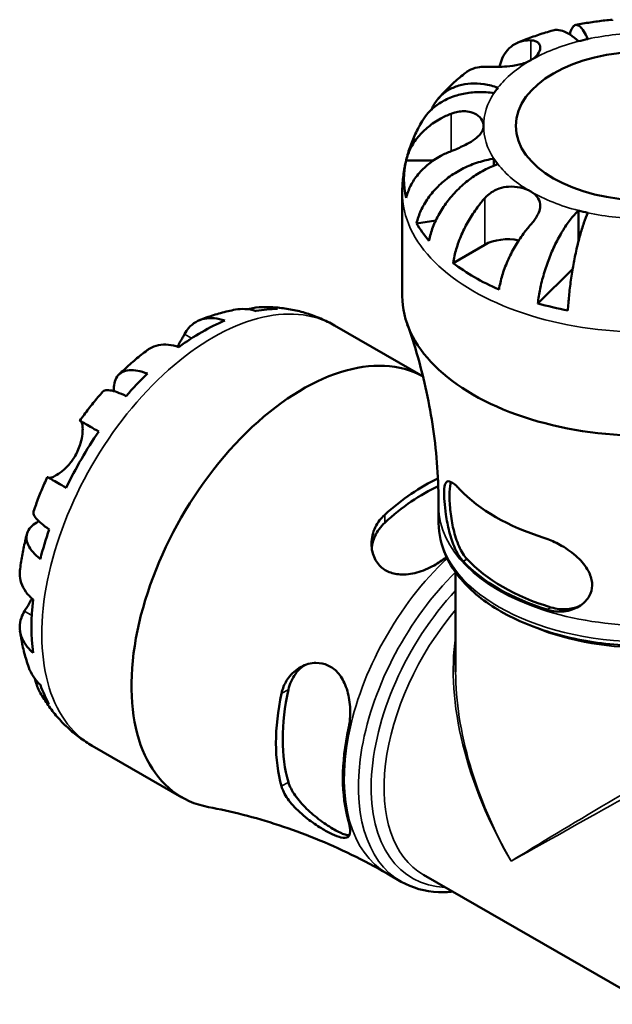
# Model space of a CAD drawing. Header units: millimetres. Extents: x 0 to 905, y -303 to 735.
# Tile 14 of 16: x 766 to 824, y 640 to 735. Entities that reach past the tile are written whole.
import ezdxf

# ---------------------------------------------------------------- set-up
doc = ezdxf.new("R2010")
doc.units = ezdxf.units.MM
doc.layers.add('Visible (ANSI)', color=7, linetype='Continuous', lineweight=50)
doc.layers.add('Visible Narrow (ANSI)', color=7, linetype='Continuous', lineweight=35)

msp = doc.modelspace()

# ---------------------------------------------------------------- linework, layer by layer
at = {"layer": 'Visible (ANSI)'}
for p, q in [((803.909, 721.426), (806.566, 721.426)), ((812.416, 721.587), (812.416, 720.915)), ((803.536, 708.28), (803.536, 718.324)), ((820.598, 716.564), (820.598, 713.543)), ((806.783, 715.597), (804.917, 715.319)), ((808.455, 711.477), (811.533, 713.249)), ((820.038, 710.866), (816.666, 707.57)), ((796.955, 705.434), (805.546, 700.487)), ((807.061, 686.276), (807.061, 687.874)), ((808.706, 671.862), (808.706, 681.506)), ((773.501, 664.704), (782.188, 659.702)), ((802.07, 652.32), (803.442, 651.53)), ((805.582, 652.196), (827.367, 639.651))]:
    msp.add_line(p, q, dxfattribs=at)
for centre, major_axis, ratio, start_param, end_param in [((827.036, 724.762), (-15.625, 0), 0.575862, 5.073083, 5.137094), ((827.036, 724.762), (-15.625, 0), 0.575862, 5.858481, 5.922492), ((827.036, 719.612), (-23.341, 0), 0.575862, 6.147816, 6.418555), ((827.036, 724.762), (-15.625, 0), 0.575862, 0.360694, 0.424705), ((827.036, 724.762), (15.625, 0), 0.575862, 4.287684, 4.351695), ((827.036, 719.612), (-23.341, 0), 0.575862, 0.32504, 0.460358), ((813.76, 711.966), (3.15, 0), 0.575862, 1.226535, 2.356194), ((827.036, 719.612), (-23.341, 0), 0.575862, 0.650029, 0.920767), ((827.036, 708.28), (-23.5, 0), 0.575862, 0, 3.141593), ((784.114, 685.71), (11.648, 20.227), 0.578093, 0.323106, 0.458424), ((827.036, 719.612), (-23.341, 0), 0.575862, 1.110438, 1.245756), ((784.114, 685.71), (-11.648, -20.227), 0.578093, 3.789688, 4.060426), ((793.915, 680.066), (11.727, 20.365), 0.578093, 0.008114, 3.341558), ((784.114, 685.71), (-11.648, -20.227), 0.578093, 4.250097, 4.385415), ((784.114, 685.71), (-11.648, -20.227), 0.578093, 4.575086, 4.845825), ((805.722, 673.267), (10.178, 17.675), 0.578093, 0.695348, 1.056503), ((805.722, 673.267), (9.719, 16.877), 0.578093, 0.688783, 1.069773), ((827.036, 695.177), (20.419, 0), 0.575862, 3.641525, 4.212457), ((784.114, 685.71), (-11.648, -20.227), 0.578093, 5.035495, 5.170813), ((827.036, 688.024), (-19.975, 0), 0.575862, 0.49341, 1.077387), ((827.036, 688.024), (-19.475, 0), 0.575862, 0.485681, 1.085116), ((784.114, 685.71), (-11.648, -20.227), 0.578093, 5.360484, 5.631223), ((784.114, 685.71), (-11.648, -20.227), 0.578093, 5.820894, 5.956212), ((805.722, 673.267), (10.178, 17.675), 0.578093, 2.081222, 2.627299), ((805.722, 673.267), (9.719, 16.877), 0.578093, 2.067952, 2.64057), ((811.909, 669.704), (-9.968, -17.31), 0.578093, 5.216908, 5.774799)]:
    msp.add_ellipse(centre, major_axis=major_axis, ratio=ratio, start_param=start_param, end_param=end_param, dxfattribs=at)
msp.add_ellipse((827.036, 724.762), major_axis=(-12.5, 0), ratio=0.575862, dxfattribs=at)
for points, knots in [([(823.886, 735.054), (823.647, 735.033), (823.408, 735.008), (822.931, 734.955), (822.694, 734.926), (822.219, 734.862), (821.982, 734.828), (821.51, 734.754), (821.274, 734.715), (820.805, 734.631), (820.571, 734.587), (820.337, 734.54)], [2.5127958, 2.5127958, 2.5127958, 2.5127958, 2.5486166, 2.5486166, 2.5844374, 2.5844374, 2.6202582, 2.6202582, 2.656079, 2.656079, 2.6918998, 2.6918998, 2.6918998, 2.6918998]), ([(823.886, 734.938), (823.886, 735.001), (823.886, 735.04), (823.886, 735.053), (823.886, 735.054), (823.886, 735.054)], [3.8924012, 3.8924012, 3.8924012, 3.8924012, 3.9983171, 3.9983171, 4.0188004, 4.0188004, 4.0188004, 4.0188004]), ([(818.124, 734.011), (817.891, 733.947), (817.659, 733.879), (817.198, 733.738), (816.968, 733.665), (816.512, 733.514), (816.285, 733.435), (815.833, 733.272), (815.609, 733.187), (815.162, 733.013), (814.94, 732.923), (814.72, 732.829)], [2.8064679, 2.8064679, 2.8064679, 2.8064679, 2.8430978, 2.8430978, 2.8797277, 2.8797277, 2.9163576, 2.9163576, 2.9529875, 2.9529875, 2.9896174, 2.9896174, 2.9896174, 2.9896174]), ([(820.598, 732.961), (820.349, 733.203), (820.078, 733.429), (819.547, 733.779), (819.287, 733.902), (818.829, 734.045), (818.589, 734.078), (818.282, 734.048), (818.202, 734.033), (818.124, 734.011)], [3.5133937, 3.5133937, 3.5133937, 3.5133937, 3.6601181, 3.6601181, 3.8068425, 3.8068425, 3.9529976, 3.9529976, 4.0068962, 4.0068962, 4.0068962, 4.0068962]), ([(819.767, 733.633), (819.8, 733.761), (819.835, 733.879), (819.948, 734.179), (820.034, 734.323), (820.207, 734.501), (820.309, 734.552), (820.531, 734.541), (820.649, 734.479), (820.875, 734.281), (821.003, 734.126), (821.265, 733.712), (821.399, 733.454), (821.521, 733.181)], [0.3595538, 0.3595538, 0.3595538, 0.3595538, 0.4370651, 0.4370651, 0.5828803, 0.5828803, 0.7290354, 0.7290354, 0.8751905, 0.8751905, 1.0219149, 1.0219149, 1.1686392, 1.1686392, 1.1686392, 1.1686392]), ([(812.948, 730.487), (813.019, 730.787), (813.113, 731.063), (813.352, 731.59), (813.528, 731.874), (813.947, 732.353), (814.189, 732.547), (814.679, 732.828), (814.972, 732.94), (815.514, 733.043), (815.752, 733.061), (815.987, 733.054)], [0.1720585, 0.1720585, 0.1720585, 0.1720585, 0.290445, 0.290445, 0.4363418, 0.4363418, 0.5822385, 0.5822385, 0.7293467, 0.7293467, 0.8352626, 0.8352626, 0.8352626, 0.8352626]), ([(815.987, 733.054), (816.08, 733.051), (816.168, 733.043), (816.369, 733.004), (816.475, 732.968), (816.661, 732.865), (816.738, 732.799), (816.876, 732.606), (816.915, 732.47), (816.902, 732.126), (816.822, 731.916), (816.515, 731.497), (816.282, 731.294), (815.987, 731.125)], [-0.5081641, -0.5081641, -0.5081641, -0.5081641, -0.4646053, -0.4646053, -0.4015475, -0.4015475, -0.3356183, -0.3356183, -0.2428696, -0.2428696, -0.1249066, -0.1249066, 0, 0, 0, 0]), ([(815.987, 731.125), (815.832, 731.035), (815.661, 730.956), (815.281, 730.812), (815.071, 730.75), (814.466, 730.61), (814.058, 730.557), (813.36, 730.501), (813.075, 730.489), (812.606, 730.478), (812.418, 730.477), (812.062, 730.478), (811.897, 730.481), (811.671, 730.485), (811.6, 730.487), (811.533, 730.489)], [-2.1766796, -2.1766796, -2.1766796, -2.1766796, -2.1108665, -2.1108665, -2.0405522, -2.0405522, -1.917383, -1.917383, -1.8294227, -1.8294227, -1.7655818, -1.7655818, -1.7011788, -1.7011788, -1.6696191, -1.6696191, -1.6696191, -1.6696191]), ([(809.674, 729.918), (809.484, 729.771), (809.297, 729.62), (808.927, 729.31), (808.744, 729.152), (808.384, 728.826), (808.207, 728.659), (807.859, 728.316), (807.688, 728.141), (807.351, 727.781), (807.187, 727.597), (807.025, 727.408)], [3.2877154, 3.2877154, 3.2877154, 3.2877154, 3.3241728, 3.3241728, 3.3606303, 3.3606303, 3.3970877, 3.3970877, 3.4335452, 3.4335452, 3.4700026, 3.4700026, 3.4700026, 3.4700026]), ([(811.533, 730.489), (811.297, 730.495), (811.059, 730.478), (810.517, 730.375), (810.224, 730.263), (809.876, 730.063), (809.774, 729.995), (809.674, 729.917)], [3.8923952, 3.8923952, 3.8923952, 3.8923952, 3.9983111, 3.9983111, 4.1454193, 4.1454193, 4.2066694, 4.2066694, 4.2066694, 4.2066694]), ([(806.376, 726.355), (806.417, 726.45), (806.459, 726.541), (806.665, 726.94), (806.878, 727.254), (807.386, 727.802), (807.68, 728.036), (808.274, 728.397), (808.628, 728.556), (809.389, 728.78), (809.797, 728.844), (810.575, 728.885), (811.016, 728.866), (811.917, 728.73), (812.378, 728.613), (812.799, 728.47)], [0.2507232, 0.2507232, 0.2507232, 0.2507232, 0.2912498, 0.2912498, 0.4370651, 0.4370651, 0.5828803, 0.5828803, 0.7290354, 0.7290354, 0.8751905, 0.8751905, 1.0219149, 1.0219149, 1.1686392, 1.1686392, 1.1686392, 1.1686392]), ([(812.416, 727.938), (811.943, 728.008), (811.426, 728.046), (810.413, 728.027), (809.917, 727.971), (809.043, 727.796), (808.585, 727.662), (807.729, 727.307), (807.332, 727.087), (806.665, 726.624), (806.334, 726.339), (805.817, 725.764), (805.615, 725.485), (805.451, 725.207)], [3.5133942, 3.5133942, 3.5133942, 3.5133942, 3.6601185, 3.6601185, 3.8068429, 3.8068429, 3.952998, 3.952998, 4.0991531, 4.0991531, 4.2449683, 4.2449683, 4.3633566, 4.3633566, 4.3633566, 4.3633566]), ([(808.261, 725.94), (808.383, 725.987), (808.506, 726.029), (808.829, 726.118), (809.029, 726.155), (809.428, 726.192), (809.626, 726.19), (810.076, 726.136), (810.316, 726.067), (810.8, 725.837), (811.017, 725.659), (811.328, 725.24), (811.411, 725.002), (811.411, 724.762)], [-0.5076659, -0.5076659, -0.5076659, -0.5076659, -0.4671899, -0.4671899, -0.4020022, -0.4020022, -0.3350664, -0.3350664, -0.2430046, -0.2430046, -0.1248886, -0.1248886, 0, 0, 0, 0]), ([(805.451, 725.207), (805.217, 724.808), (804.999, 724.395), (804.601, 723.54), (804.422, 723.098), (804.109, 722.191), (803.975, 721.725), (803.758, 720.774), (803.675, 720.29), (803.564, 719.312), (803.536, 718.818), (803.536, 718.324)], [3.6002112, 3.6002112, 3.6002112, 3.6002112, 3.6655671, 3.6655671, 3.730923, 3.730923, 3.796279, 3.796279, 3.8616349, 3.8616349, 3.9269908, 3.9269908, 3.9269908, 3.9269908]), ([(803.909, 721.426), (804.012, 721.836), (804.167, 722.237), (804.535, 722.959), (804.783, 723.344), (805.375, 724.064), (805.718, 724.398), (806.41, 724.961), (806.824, 725.241), (807.591, 725.657), (807.928, 725.811), (808.261, 725.94)], [0.14941, 0.14941, 0.14941, 0.14941, 0.290445, 0.290445, 0.4363418, 0.4363418, 0.5822385, 0.5822385, 0.7293467, 0.7293467, 0.8352626, 0.8352626, 0.8352626, 0.8352626]), ([(811.411, 724.762), (811.411, 724.635), (811.388, 724.509), (811.293, 724.251), (811.218, 724.121), (810.977, 723.811), (810.786, 723.636), (810.336, 723.308), (810.087, 723.157), (809.626, 722.91), (809.428, 722.813), (809.029, 722.629), (808.829, 722.542), (808.506, 722.409), (808.383, 722.36), (808.261, 722.312)], [0, 0, 0, 0, 0.0660814, 0.0660814, 0.1366745, 0.1366745, 0.238734, 0.238734, 0.3345777, 0.3345777, 0.4015785, 0.4015785, 0.4668531, 0.4668531, 0.5074534, 0.5074534, 0.5074534, 0.5074534]), ([(808.261, 722.312), (807.928, 722.183), (807.591, 722.029), (806.824, 721.613), (806.41, 721.333), (805.718, 720.77), (805.375, 720.436), (804.783, 719.716), (804.535, 719.331), (804.167, 718.609), (804.012, 718.208), (803.909, 717.798)], [3.8923952, 3.8923952, 3.8923952, 3.8923952, 3.9983111, 3.9983111, 4.1454193, 4.1454193, 4.2913161, 4.2913161, 4.4372128, 4.4372128, 4.5782478, 4.5782478, 4.5782478, 4.5782478]), ([(804.917, 715.319), (805.017, 715.747), (805.168, 716.173), (805.523, 716.95), (805.763, 717.371), (806.334, 718.177), (806.665, 718.56), (807.332, 719.222), (807.729, 719.56), (808.585, 720.17), (809.043, 720.44), (809.917, 720.875), (810.413, 721.079), (811.426, 721.4), (811.943, 721.516), (812.416, 721.587)], [0.149402, 0.149402, 0.149402, 0.149402, 0.29125, 0.29125, 0.437065, 0.437065, 0.58288, 0.58288, 0.729035, 0.729035, 0.87519, 0.87519, 1.021915, 1.021915, 1.168639, 1.168639, 1.168639, 1.168639]), ([(812.799, 721.055), (812.378, 720.912), (811.917, 720.716), (811.016, 720.241), (810.575, 719.961), (809.797, 719.392), (809.389, 719.052), (808.628, 718.311), (808.274, 717.912), (807.68, 717.148), (807.386, 716.714), (806.878, 715.822), (806.665, 715.363), (806.348, 714.532), (806.214, 714.083), (806.125, 713.64)], [3.513394, 3.513394, 3.513394, 3.513394, 3.660118, 3.660118, 3.806842, 3.806842, 3.952998, 3.952998, 4.099153, 4.099153, 4.244968, 4.244968, 4.390783, 4.390783, 4.532631, 4.532631, 4.532631, 4.532631]), ([(811.533, 717.764), (811.625, 717.868), (811.724, 717.967), (811.984, 718.194), (812.15, 718.314), (812.514, 718.528), (812.712, 718.62), (813.209, 718.793), (813.512, 718.853), (814.209, 718.904), (814.596, 718.871), (815.343, 718.705), (815.693, 718.569), (815.987, 718.4)], [-0.5081641, -0.5081641, -0.5081641, -0.5081641, -0.4646053, -0.4646053, -0.4015475, -0.4015475, -0.3356183, -0.3356183, -0.2428696, -0.2428696, -0.1249066, -0.1249066, 0, 0, 0, 0]), ([(815.987, 718.4), (816.142, 718.31), (816.281, 718.212), (816.528, 717.992), (816.634, 717.87), (816.857, 717.51), (816.922, 717.259), (816.898, 716.788), (816.848, 716.583), (816.698, 716.216), (816.617, 716.059), (816.421, 715.743), (816.308, 715.584), (816.119, 715.35), (816.055, 715.274), (815.987, 715.199)], [-2.1766796, -2.1766796, -2.1766796, -2.1766796, -2.1108665, -2.1108665, -2.0405522, -2.0405522, -1.917383, -1.917383, -1.8294227, -1.8294227, -1.7655818, -1.7655818, -1.7011788, -1.7011788, -1.6696191, -1.6696191, -1.6696191, -1.6696191]), ([(808.455, 711.477), (808.528, 711.929), (808.638, 712.393), (808.898, 713.265), (809.074, 713.752), (809.492, 714.712), (809.734, 715.186), (810.224, 716.031), (810.517, 716.48), (811.059, 717.208), (811.297, 717.499), (811.533, 717.764)], [0.14941, 0.14941, 0.14941, 0.14941, 0.290445, 0.290445, 0.4363418, 0.4363418, 0.5822385, 0.5822385, 0.7293467, 0.7293467, 0.8352626, 0.8352626, 0.8352626, 0.8352626]), ([(816.666, 707.57), (816.719, 708.034), (816.798, 708.514), (816.984, 709.421), (817.11, 709.93), (817.409, 710.942), (817.583, 711.446), (817.932, 712.35), (818.14, 712.833), (818.589, 713.754), (818.829, 714.191), (819.287, 714.944), (819.547, 715.328), (820.078, 716.017), (820.349, 716.321), (820.598, 716.564)], [0.149402, 0.149402, 0.149402, 0.149402, 0.29125, 0.29125, 0.437065, 0.437065, 0.58288, 0.58288, 0.729035, 0.729035, 0.87519, 0.87519, 1.021915, 1.021915, 1.168639, 1.168639, 1.168639, 1.168639]), ([(821.521, 716.343), (821.399, 716.071), (821.265, 715.734), (821.003, 714.981), (820.875, 714.565), (820.649, 713.757), (820.531, 713.291), (820.309, 712.316), (820.207, 711.808), (820.034, 710.861), (819.948, 710.337), (819.801, 709.288), (819.739, 708.764), (819.647, 707.835), (819.608, 707.345), (819.582, 706.874)], [3.513394, 3.513394, 3.513394, 3.513394, 3.660118, 3.660118, 3.806842, 3.806842, 3.952998, 3.952998, 4.099153, 4.099153, 4.244968, 4.244968, 4.390783, 4.390783, 4.532631, 4.532631, 4.532631, 4.532631]), ([(815.987, 715.199), (815.752, 714.934), (815.514, 714.642), (814.972, 713.915), (814.679, 713.466), (814.189, 712.621), (813.947, 712.147), (813.528, 711.186), (813.352, 710.7), (813.093, 709.828), (812.983, 709.364), (812.91, 708.912)], [3.8923951, 3.8923951, 3.8923951, 3.8923951, 3.9983109, 3.9983109, 4.1454192, 4.1454192, 4.2913159, 4.2913159, 4.4372126, 4.4372126, 4.5782477, 4.5782477, 4.5782477, 4.5782477]), ([(783.874, 705.93), (784.097, 706.02), (784.322, 706.107), (784.776, 706.271), (785.005, 706.35), (785.469, 706.497), (785.703, 706.566), (786.175, 706.696), (786.413, 706.756), (786.894, 706.866), (787.136, 706.916), (787.381, 706.96)], [0.145983, 0.145983, 0.145983, 0.145983, 0.1824562, 0.1824562, 0.2189294, 0.2189294, 0.2554027, 0.2554027, 0.2918759, 0.2918759, 0.3283492, 0.3283492, 0.3283492, 0.3283492]), ([(789.385, 706.828), (789.01, 706.942), (788.633, 707.004), (788, 707.033), (787.688, 707.015), (787.381, 706.96)], [0.1494024, 0.1494024, 0.1494024, 0.1494024, 0.2912498, 0.2912498, 0.4130701, 0.4130701, 0.4130701, 0.4130701]), ([(788.621, 706.991), (788.763, 707.034), (788.906, 707.071), (789.467, 707.191), (789.89, 707.225), (790.648, 707.199), (791.053, 707.14), (791.447, 707.028)], [4.1946209, 4.1946209, 4.1946209, 4.1946209, 4.2449679, 4.2449679, 4.3907831, 4.3907831, 4.5326305, 4.5326305, 4.5326305, 4.5326305]), ([(790.081, 707.215), (790.541, 707.217), (791.005, 707.198), (791.939, 707.112), (792.408, 707.046), (793.344, 706.862), (793.812, 706.745), (794.737, 706.459), (795.195, 706.289), (796.091, 705.899), (796.53, 705.678), (796.955, 705.434)], [0.4586646, 0.4586646, 0.4586646, 0.4586646, 0.5236246, 0.5236246, 0.5885846, 0.5885846, 0.6535445, 0.6535445, 0.7185045, 0.7185045, 0.7834645, 0.7834645, 0.7834645, 0.7834645]), ([(782.437, 704.591), (782.549, 704.799), (782.682, 704.997), (783.042, 705.417), (783.284, 705.616), (783.771, 705.902), (784.06, 706.016), (784.682, 706.141), (785.016, 706.152), (785.64, 706.093), (785.987, 706.02), (786.342, 705.901)], [3.8923951, 3.8923951, 3.8923951, 3.8923951, 3.9983109, 3.9983109, 4.1454192, 4.1454192, 4.2913159, 4.2913159, 4.4372126, 4.4372126, 4.5782477, 4.5782477, 4.5782477, 4.5782477]), ([(807.061, 687.874), (807.061, 689.143), (807.016, 690.412), (806.837, 692.926), (806.704, 694.172), (806.356, 696.617), (806.141, 697.816), (805.641, 700.151), (805.356, 701.285), (804.73, 703.473), (804.388, 704.526), (804.025, 705.533)], [3.9269908, 3.9269908, 3.9269908, 3.9269908, 3.9678753, 3.9678753, 4.0087598, 4.0087598, 4.0496442, 4.0496442, 4.0905287, 4.0905287, 4.1314132, 4.1314132, 4.1314132, 4.1314132]), ([(781.745, 703.381), (781.789, 703.454), (781.833, 703.525), (781.957, 703.734), (782.035, 703.867), (782.174, 704.111), (782.236, 704.223), (782.345, 704.421), (782.393, 704.509), (782.437, 704.591)], [0.3335393, 0.3335393, 0.3335393, 0.3335393, 0.3605643, 0.3605643, 0.4131592, 0.4131592, 0.4617469, 0.4617469, 0.504857, 0.504857, 0.504857, 0.504857]), ([(781.887, 703.335), (781.532, 703.455), (781.186, 703.528), (780.561, 703.587), (780.228, 703.576), (779.605, 703.45), (779.316, 703.336), (778.989, 703.144), (778.904, 703.088), (778.821, 703.025)], [0.14941, 0.14941, 0.14941, 0.14941, 0.290445, 0.290445, 0.4363418, 0.4363418, 0.5822385, 0.5822385, 0.6332837, 0.6332837, 0.6332837, 0.6332837]), ([(776.088, 700.67), (776.261, 700.839), (776.436, 701.006), (776.789, 701.335), (776.968, 701.497), (777.328, 701.817), (777.511, 701.974), (777.879, 702.283), (778.065, 702.436), (778.44, 702.735), (778.63, 702.881), (778.821, 703.026)], [5.9481423, 5.9481423, 5.9481423, 5.9481423, 5.9847875, 5.9847875, 6.0214328, 6.0214328, 6.058078, 6.058078, 6.0947232, 6.0947232, 6.1313684, 6.1313684, 6.1313684, 6.1313684]), ([(775.59, 699.057), (775.578, 699.348), (775.601, 699.611), (775.701, 700.064), (775.792, 700.289), (776.052, 700.659), (776.221, 700.803), (776.585, 700.998), (776.814, 701.067), (777.333, 701.115), (777.622, 701.093), (778.184, 700.986), (778.505, 700.893), (778.844, 700.758)], [3.6710137, 3.6710137, 3.6710137, 3.6710137, 3.8068425, 3.8068425, 3.9529976, 3.9529976, 4.0991526, 4.0991526, 4.2449679, 4.2449679, 4.3907831, 4.3907831, 4.5326305, 4.5326305, 4.5326305, 4.5326305]), ([(772.294, 696.196), (772.433, 696.393), (772.574, 696.588), (772.859, 696.974), (773.003, 697.166), (773.296, 697.545), (773.444, 697.733), (773.745, 698.106), (773.897, 698.29), (774.205, 698.655), (774.36, 698.836), (774.518, 699.015)], [5.6542445, 5.6542445, 5.6542445, 5.6542445, 5.6900782, 5.6900782, 5.7259119, 5.7259119, 5.7617457, 5.7617457, 5.7975794, 5.7975794, 5.8334131, 5.8334131, 5.8334131, 5.8334131]), ([(776.782, 698.583), (776.462, 698.738), (776.169, 698.861), (775.675, 699.039), (775.43, 699.108), (775.018, 699.173), (774.852, 699.169), (774.645, 699.115), (774.571, 699.074), (774.518, 699.015)], [0.1494024, 0.1494024, 0.1494024, 0.1494024, 0.2912498, 0.2912498, 0.4370651, 0.4370651, 0.5828803, 0.5828803, 0.6896195, 0.6896195, 0.6896195, 0.6896195]), ([(771.847, 692.809), (771.957, 693), (772.056, 693.197), (772.232, 693.61), (772.307, 693.825), (772.456, 694.342), (772.513, 694.636), (772.572, 695.153), (772.579, 695.375), (772.562, 695.687), (772.547, 695.796), (772.507, 695.968), (772.482, 696.032), (772.436, 696.103), (772.417, 696.123), (772.397, 696.135)], [0, 0, 0, 0, 0.0660814, 0.0660814, 0.1366745, 0.1366745, 0.238734, 0.238734, 0.3345777, 0.3345777, 0.4015785, 0.4015785, 0.4668531, 0.4668531, 0.5074534, 0.5074534, 0.5074534, 0.5074534]), ([(772.397, 696.135), (772.342, 696.167), (772.307, 696.188), (772.284, 696.203), (772.319, 696.184), (772.46, 696.104), (772.577, 696.037), (772.904, 695.851), (773.113, 695.731), (773.554, 695.478), (773.823, 695.323), (774.126, 695.149)], [3.8923951, 3.8923951, 3.8923951, 3.8923951, 3.9983109, 3.9983109, 4.1454192, 4.1454192, 4.2913159, 4.2913159, 4.4372126, 4.4372126, 4.5782477, 4.5782477, 4.5782477, 4.5782477]), ([(769.28, 690.665), (769.294, 690.661), (769.309, 690.659), (769.378, 690.654), (769.445, 690.664), (769.614, 690.715), (769.714, 690.756), (769.986, 690.893), (770.166, 691.003), (770.608, 691.326), (770.871, 691.555), (771.391, 692.117), (771.639, 692.449), (771.847, 692.809)], [-0.488237, -0.488237, -0.488237, -0.488237, -0.4671899, -0.4671899, -0.4020022, -0.4020022, -0.3350664, -0.3350664, -0.2430046, -0.2430046, -0.1248886, -0.1248886, 0, 0, 0, 0]), ([(767.815, 687.405), (767.891, 687.631), (767.97, 687.856), (768.132, 688.306), (768.216, 688.53), (768.388, 688.976), (768.477, 689.199), (768.659, 689.642), (768.753, 689.863), (768.945, 690.303), (769.044, 690.522), (769.144, 690.741)], [5.1621447, 5.1621447, 5.1621447, 5.1621447, 5.1979788, 5.1979788, 5.233813, 5.233813, 5.2696471, 5.2696471, 5.3054813, 5.3054813, 5.3413155, 5.3413155, 5.3413155, 5.3413155]), ([(770.976, 689.693), (770.673, 689.867), (770.404, 690.022), (769.963, 690.275), (769.754, 690.395), (769.427, 690.582), (769.31, 690.648), (769.18, 690.722), (769.145, 690.741), (769.144, 690.74)], [0.14941, 0.14941, 0.14941, 0.14941, 0.290445, 0.290445, 0.4363418, 0.4363418, 0.5822385, 0.5822385, 0.7069744, 0.7069744, 0.7069744, 0.7069744]), ([(809.443, 682.575), (809.385, 682.637), (809.328, 682.704), (809.036, 683.071), (808.822, 683.436), (808.414, 684.335), (808.232, 684.885), (807.949, 686.001), (807.843, 686.561), (807.699, 687.556), (807.653, 687.985), (807.596, 688.764), (807.586, 689.101), (807.606, 689.711), (807.645, 689.951), (807.799, 690.297), (807.93, 690.36), (808.29, 690.262), (808.51, 690.116), (808.883, 689.778), (808.997, 689.666), (809.116, 689.541)], [-1.538823, -1.538823, -1.538823, -1.538823, -1.502036, -1.502036, -1.346665, -1.346665, -1.164985, -1.164985, -0.995608, -0.995608, -0.856261, -0.856261, -0.717682, -0.717682, -0.554276, -0.554276, -0.354985, -0.354985, -0.168998, -0.168998, -0.093898, -0.093898, -0.093898, -0.093898]), ([(809.813, 682.788), (809.534, 683.092), (809.264, 683.52), (808.813, 684.529), (808.63, 685.109), (808.371, 686.21), (808.271, 686.804), (808.143, 687.947), (808.113, 688.497), (808.113, 689.401), (808.143, 689.804), (808.22, 690.154), (808.234, 690.208), (808.25, 690.258)], [0.6669703, 0.6669703, 0.6669703, 0.6669703, 0.8459595, 0.8459595, 1.0249488, 1.0249488, 1.1909495, 1.1909495, 1.3569501, 1.3569501, 1.5229508, 1.5229508, 1.5561461, 1.5561461, 1.5561461, 1.5561461]), ([(767.815, 687.405), (767.79, 687.33), (767.792, 687.246), (767.85, 687.042), (767.931, 686.897), (768.195, 686.576), (768.378, 686.4), (768.78, 686.063), (769.034, 685.872), (769.328, 685.673)], [3.991944, 3.991944, 3.991944, 3.991944, 4.0991526, 4.0991526, 4.2449679, 4.2449679, 4.3907831, 4.3907831, 4.5326305, 4.5326305, 4.5326305, 4.5326305]), ([(807.821, 682.991), (807.807, 682.979), (807.793, 682.967), (807.428, 682.667), (807.036, 682.402), (806.088, 681.877), (805.52, 681.638), (804.4, 681.338), (803.852, 681.268), (802.901, 681.328), (802.498, 681.424), (801.783, 681.762), (801.481, 681.996), (800.946, 682.629), (800.748, 683.041), (800.517, 684.007), (800.522, 684.57), (800.774, 685.626), (801.007, 686.12), (801.488, 686.745), (801.652, 686.922), (801.833, 687.085)], [-1.500516, -1.500516, -1.500516, -1.500516, -1.494537, -1.494537, -1.349902, -1.349902, -1.167735, -1.167735, -0.996092, -0.996092, -0.855205, -0.855205, -0.716884, -0.716884, -0.55127, -0.55127, -0.354237, -0.354237, -0.168926, -0.168926, -0.088853, -0.088853, -0.088853, -0.088853]), ([(768.474, 682.797), (768.188, 683.023), (767.945, 683.253), (767.571, 683.683), (767.407, 683.922), (767.187, 684.393), (767.132, 684.624), (767.117, 685.035), (767.157, 685.252), (767.345, 685.659), (767.494, 685.85), (767.839, 686.165), (768.062, 686.318), (768.328, 686.455)], [0.1494024, 0.1494024, 0.1494024, 0.1494024, 0.2912498, 0.2912498, 0.4370651, 0.4370651, 0.5828803, 0.5828803, 0.7290354, 0.7290354, 0.8751905, 0.8751905, 1.014574, 1.014574, 1.014574, 1.014574]), ([(800.572, 683.896), (800.613, 684.263), (800.715, 684.644), (801.103, 685.49), (801.439, 685.94), (801.833, 686.301)], [1.7365528, 1.7365528, 1.7365528, 1.7365528, 1.8672989, 1.8672989, 2.0416652, 2.0416652, 2.0416652, 2.0416652]), ([(847.011, 686.276), (847.011, 685.047), (846.693, 683.821), (845.46, 681.467), (844.518, 680.346), (842.077, 678.299), (840.548, 677.386), (837.086, 675.892), (835.15, 675.314), (831.078, 674.549), (828.943, 674.362), (824.685, 674.389), (822.562, 674.605), (818.53, 675.419), (816.622, 676.019), (813.207, 677.558), (811.701, 678.498), (809.268, 680.643), (808.334, 681.847), (807.298, 684.149), (807.061, 685.212), (807.061, 686.276)], [5.497787, 5.497787, 5.497787, 5.497787, 5.790717, 5.790717, 6.099678, 6.099678, 6.425512, 6.425512, 6.753421, 6.753421, 7.079987, 7.079987, 7.405985, 7.405985, 7.732632, 7.732632, 8.0606, 8.0606, 8.385834, 8.385834, 8.63938, 8.63938, 8.63938, 8.63938]), ([(766.491, 681.674), (766.52, 681.912), (766.553, 682.149), (766.624, 682.624), (766.663, 682.861), (766.747, 683.334), (766.792, 683.571), (766.889, 684.043), (766.94, 684.279), (767.049, 684.749), (767.106, 684.984), (767.166, 685.218)], [4.8642681, 4.8642681, 4.8642681, 4.8642681, 4.9009054, 4.9009054, 4.9375427, 4.9375427, 4.97418, 4.97418, 5.0108173, 5.0108173, 5.0474547, 5.0474547, 5.0474547, 5.0474547]), ([(817.248, 684.858), (817.372, 684.819), (817.498, 684.775), (818.074, 684.56), (818.528, 684.344), (819.524, 683.767), (820.055, 683.385), (820.945, 682.552), (821.312, 682.106), (821.763, 681.259), (821.887, 680.875), (821.95, 680.133), (821.9, 679.787), (821.629, 679.098), (821.391, 678.774), (820.732, 678.198), (820.293, 677.97), (819.303, 677.698), (818.749, 677.665), (817.984, 677.782), (817.778, 677.83), (817.575, 677.893)], [-1.550475, -1.550475, -1.550475, -1.550475, -1.507839, -1.507839, -1.355834, -1.355834, -1.162111, -1.162111, -0.978118, -0.978118, -0.832877, -0.832877, -0.697128, -0.697128, -0.542554, -0.542554, -0.363729, -0.363729, -0.174706, -0.174706, -0.105172, -0.105172, -0.105172, -0.105172]), ([(766.491, 681.674), (766.478, 681.569), (766.471, 681.465), (766.47, 681.085), (766.516, 680.779), (766.72, 680.18), (766.878, 679.887), (767.242, 679.377), (767.479, 679.115), (767.761, 678.868)], [4.0932963, 4.0932963, 4.0932963, 4.0932963, 4.1454192, 4.1454192, 4.2913159, 4.2913159, 4.4372126, 4.4372126, 4.5782477, 4.5782477, 4.5782477, 4.5782477]), ([(766.934, 677.738), (766.982, 677.817), (767.034, 677.902), (767.168, 678.123), (767.253, 678.266), (767.435, 678.581), (767.532, 678.753), (767.637, 678.946), (767.643, 678.957), (767.649, 678.969)], [-0.5081641, -0.5081641, -0.5081641, -0.5081641, -0.4646053, -0.4646053, -0.4015475, -0.4015475, -0.3356183, -0.3356183, -0.3314628, -0.3314628, -0.3314628, -0.3314628]), ([(767.761, 673.718), (767.479, 673.964), (767.242, 674.227), (766.878, 674.736), (766.72, 675.029), (766.516, 675.629), (766.47, 675.935), (766.472, 676.497), (766.523, 676.805), (766.705, 677.324), (766.81, 677.539), (766.934, 677.738)], [0.14941, 0.14941, 0.14941, 0.14941, 0.290445, 0.290445, 0.4363418, 0.4363418, 0.5822385, 0.5822385, 0.7293467, 0.7293467, 0.8352626, 0.8352626, 0.8352626, 0.8352626]), ([(820.803, 678.29), (820.434, 678.111), (820.007, 677.987), (819.025, 677.888), (818.461, 677.949), (817.945, 678.106)], [0.3692093, 0.3692093, 0.3692093, 0.3692093, 0.5148972, 0.5148972, 0.6900357, 0.6900357, 0.6900357, 0.6900357]), ([(767.349, 672.292), (767.266, 672.526), (767.188, 672.762), (767.044, 673.233), (766.977, 673.469), (766.855, 673.942), (766.798, 674.179), (766.695, 674.654), (766.649, 674.892), (766.565, 675.368), (766.528, 675.606), (766.495, 675.844)], [4.3839908, 4.3839908, 4.3839908, 4.3839908, 4.4204565, 4.4204565, 4.4569223, 4.4569223, 4.4933881, 4.4933881, 4.5298539, 4.5298539, 4.5663196, 4.5663196, 4.5663196, 4.5663196]), ([(791.834, 669.766), (791.861, 669.892), (791.893, 670.016), (792.063, 670.553), (792.259, 670.936), (792.837, 671.721), (793.257, 672.087), (794.179, 672.584), (794.676, 672.725), (795.575, 672.739), (795.968, 672.661), (796.68, 672.335), (796.991, 672.104), (797.568, 671.473), (797.814, 671.065), (798.22, 670.091), (798.36, 669.517), (798.509, 668.309), (798.511, 667.677), (798.417, 666.838), (798.379, 666.605), (798.33, 666.381)], [-1.539391, -1.539391, -1.539391, -1.539391, -1.497113, -1.497113, -1.352536, -1.352536, -1.16016, -1.16016, -0.975919, -0.975919, -0.829698, -0.829698, -0.693464, -0.693464, -0.539577, -0.539577, -0.362199, -0.362199, -0.174178, -0.174178, -0.099054, -0.099054, -0.099054, -0.099054]), ([(767.349, 672.292), (767.455, 671.993), (767.599, 671.709), (767.945, 671.171), (768.188, 670.877), (768.474, 670.61)], [4.2664394, 4.2664394, 4.2664394, 4.2664394, 4.3907831, 4.3907831, 4.5326305, 4.5326305, 4.5326305, 4.5326305]), ([(792.512, 670.157), (792.63, 670.69), (792.859, 671.215), (793.406, 671.972), (793.681, 672.245), (793.974, 672.461)], [-0.6877666, -0.6877666, -0.6877666, -0.6877666, -0.5098425, -0.5098425, -0.3814167, -0.3814167, -0.3814167, -0.3814167]), ([(769.328, 668.718), (769.034, 669.003), (768.78, 669.323), (768.378, 669.964), (768.195, 670.346), (768.015, 670.9), (767.973, 671.052), (767.938, 671.204)], [0.1494024, 0.1494024, 0.1494024, 0.1494024, 0.2912498, 0.2912498, 0.4370651, 0.4370651, 0.4905473, 0.4905473, 0.4905473, 0.4905473]), ([(773.501, 664.704), (773.071, 664.952), (772.655, 665.224), (771.858, 665.812), (771.478, 666.127), (770.76, 666.793), (770.421, 667.144), (769.788, 667.873), (769.493, 668.251), (768.948, 669.026), (768.698, 669.424), (768.469, 669.828)], [3.9250571, 3.9250571, 3.9250571, 3.9250571, 3.9907997, 3.9907997, 4.0565423, 4.0565423, 4.1222849, 4.1222849, 4.1880274, 4.1880274, 4.25377, 4.25377, 4.25377, 4.25377]), ([(798.405, 656.024), (798.29, 656.021), (798.152, 656.042), (797.702, 656.179), (797.337, 656.352), (796.547, 656.808), (796.078, 657.116), (795.138, 657.82), (794.668, 658.217), (793.861, 659.001), (793.467, 659.445), (792.85, 660.332), (792.628, 660.775), (792.512, 661.164)], [1.0942872, 1.0942872, 1.0942872, 1.0942872, 1.187892, 1.187892, 1.3538512, 1.3538512, 1.5233918, 1.5233918, 1.6929325, 1.6929325, 1.8672989, 1.8672989, 2.0416652, 2.0416652, 2.0416652, 2.0416652]), ([(798.33, 657.388), (798.353, 657.311), (798.373, 657.236), (798.465, 656.859), (798.499, 656.599), (798.48, 656.128), (798.403, 655.948), (798.103, 655.768), (797.889, 655.758), (797.361, 655.882), (797.076, 655.989), (796.424, 656.296), (796.07, 656.488), (795.254, 656.984), (794.798, 657.294), (793.844, 658.032), (793.359, 658.469), (792.57, 659.348), (792.258, 659.788), (791.956, 660.409), (791.885, 660.593), (791.834, 660.773)], [-1.52896, -1.52896, -1.52896, -1.52896, -1.494537, -1.494537, -1.349902, -1.349902, -1.167735, -1.167735, -0.996092, -0.996092, -0.855205, -0.855205, -0.716884, -0.716884, -0.55127, -0.55127, -0.354237, -0.354237, -0.168926, -0.168926, -0.088853, -0.088853, -0.088853, -0.088853]), ([(784.76, 658.761), (785.851, 658.556), (786.971, 658.31), (789.25, 657.728), (790.409, 657.391), (792.748, 656.624), (793.927, 656.194), (796.282, 655.24), (797.459, 654.717), (799.788, 653.582), (800.94, 652.971), (802.07, 652.32)], [3.7250914, 3.7250914, 3.7250914, 3.7250914, 3.7650845, 3.7650845, 3.8050777, 3.8050777, 3.8450708, 3.8450708, 3.885064, 3.885064, 3.9250571, 3.9250571, 3.9250571, 3.9250571]), ([(803.442, 651.53), (804.511, 650.914), (805.737, 650.576), (807.485, 650.504), (807.945, 650.519), (808.411, 650.567)], [2.3581282, 2.3581282, 2.3581282, 2.3581282, 2.651343, 2.651343, 2.7533333, 2.7533333, 2.7533333, 2.7533333])]:
    msp.add_open_spline(points, degree=3, knots=knots, dxfattribs=at)
at = {"layer": 'Visible Narrow (ANSI)'}
for p, q in [((815.987, 733.054), (815.987, 731.125)), ((808.261, 725.94), (808.261, 722.312)), ((811.533, 717.764), (811.533, 713.249)), ((782.437, 704.591), (783.13, 704.192)), ((772.397, 696.135), (774.121, 695.142)), ((801.833, 687.085), (801.833, 686.301)), ((809.443, 682.575), (809.813, 682.788)), ((766.934, 677.738), (767.638, 677.333)), ((817.945, 678.106), (817.575, 677.893)), ((792.512, 670.157), (791.834, 669.766)), ((791.834, 660.773), (792.512, 661.164))]:
    msp.add_line(p, q, dxfattribs=at)
for centre, major_axis, ratio, start_param, end_param in [((827.036, 724.762), (-15.625, 0), 0.575862, 4.712389, 5.073083), ((827.036, 724.762), (-15.625, 0), 0.575862, 5.137094, 5.497787), ((827.036, 724.762), (-15.625, 0), 0.575862, 5.497787, 5.858481), ((827.036, 724.762), (-15.625, 0), 0.575862, 5.922492, 6.283185), ((827.036, 724.762), (-15.625, 0), 0.575862, 0, 0.360694), ((827.036, 724.762), (15.625, 0), 0.575862, 3.566297, 3.926991), ((827.036, 724.762), (15.625, 0), 0.575862, 3.926991, 4.287684), ((827.036, 718.324), (-23.5, 0), 0.575862, 0, 3.141593), ((827.036, 724.762), (15.625, 0), 0.575862, 4.351695, 4.712389), ((785.228, 685.069), (11.727, 20.365), 0.578093, 0, 3.141593), ((827.036, 687.874), (-19.975, 0), 0.575862, 0, 3.141593), ((827.036, 686.276), (19.975, 0), 0.575862, 3.141593, 6.283185), ((812.038, 669.63), (-9.968, -17.31), 0.578093, 4.223189, 6.283185), ((813.41, 668.84), (-9.968, -17.31), 0.578093, 4.265327, 6.283185), ((814.069, 668.46), (-9.558, -16.597), 0.578093, 4.332258, 6.577314), ((814.729, 668.081), (-9.147, -15.884), 0.578093, 4.408343, 6.283185), ((827.036, 684.751), (18.33, 0), 0.575862, 4.052002, 5.372776), ((827.036, 660.993), (-13.385, 22.587), 0.56963, 0.605849, 1.563683), ((827.036, 660.993), (-12.893, 22.872), 0.56963, 0.790626, 1.576024), ((827.036, 660.993), (-18.329, -10.87), 0.012618, 4.307199, 5.490304), ((827.036, 660.993), (18.566, 10.46), 0.009274, 3.934424, 5.117529)]:
    msp.add_ellipse(centre, major_axis=major_axis, ratio=ratio, start_param=start_param, end_param=end_param, dxfattribs=at)

doc.saveas('drawing.dxf')
